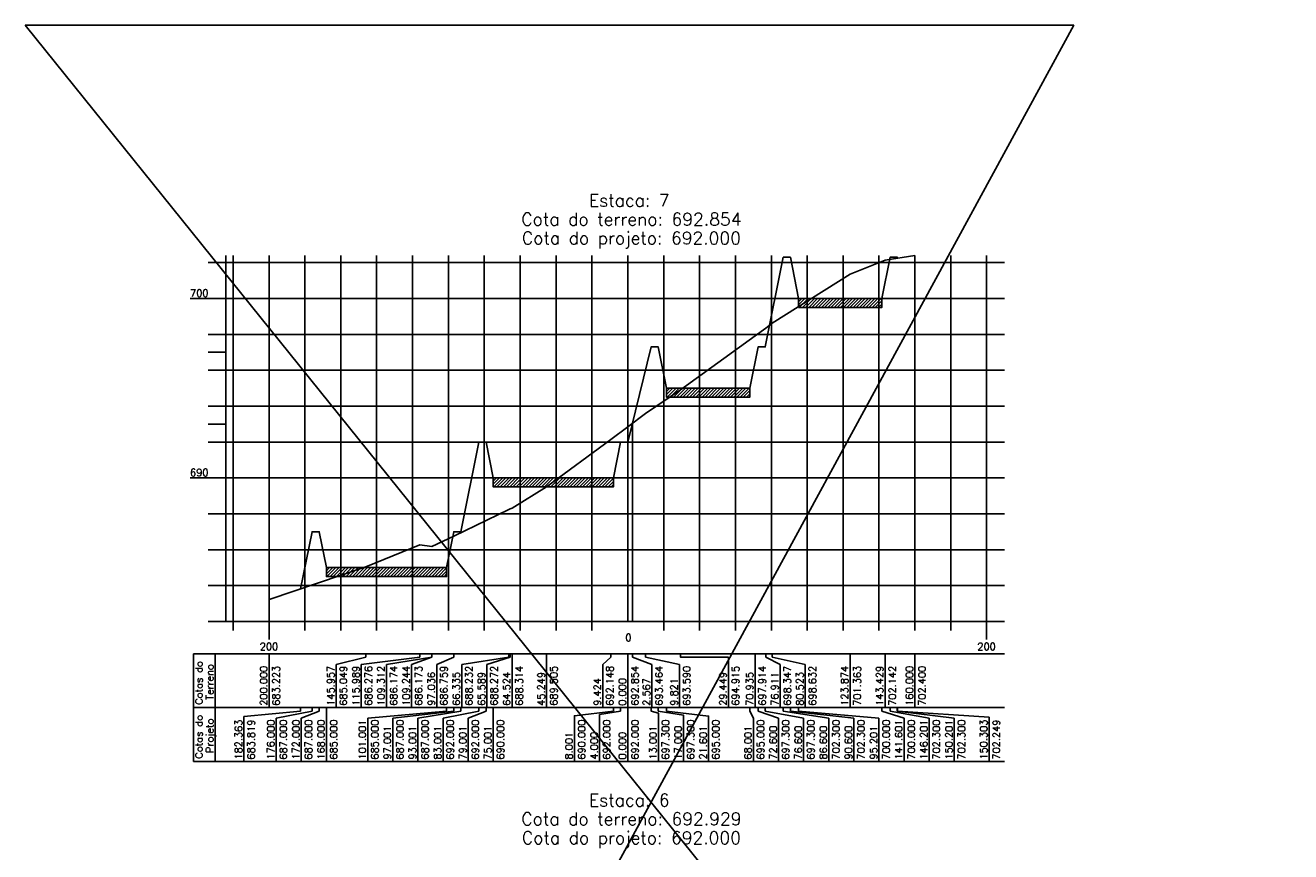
# Model space of a CAD drawing. Header units: inches. Extents: x 380 to 1905, y 508 to 2199.
# Tile 2 of 11: x 885 to 1237, y 741 to 972. Entities that reach past the tile are written whole.
import ezdxf

# ---------------------------------------------------------------- set-up
doc = ezdxf.new("R2010")
doc.units = ezdxf.units.IN
doc.header["$MEASUREMENT"] = 0
doc.linetypes.add('CONTINUO', pattern=[0])
for name, color, linetype in [('PROJETO', 104, 'Continuous'), ('SELO', 11, 'Continuous'), ('TERRENO', 22, 'Continuous'), ('TG', 7, 'CONTINUO')]:
    doc.layers.add(name, color=color, linetype=linetype)
doc.styles.add('SIMPLEX', font='simplex', dxfattribs={"height": 0.2})

msp = doc.modelspace()

# ---------------------------------------------------------------- hatches: boundary and pattern name
at = {"layer": 'SELO'}
h = msp.add_hatch(dxfattribs=at)
h.set_pattern_fill('ANSI31', color=256, scale=5, style=0)
h.set_pattern_definition([(45, (-1714.893, 799.24534), (-0.44194174, 0.44194174), [])])
h.paths.add_polyline_path([(1100.12, 895.44), (1123.32, 895.44), (1123.32, 892.94), (1100.12, 892.94)])
h = msp.add_hatch(dxfattribs=at)
h.set_pattern_fill('ANSI31', color=256, scale=5, style=0)
h.set_pattern_definition([(45, (-1751.693, 774.24534), (-0.44194174, 0.44194174), [])])
h.paths.add_polyline_path([(1063.32, 870.44), (1086.52, 870.44), (1086.52, 867.94), (1063.32, 867.94)])
h = msp.add_hatch(dxfattribs=at)
h.set_pattern_fill('ANSI31', color=256, scale=5, style=0)
h.set_pattern_definition([(45, (-1799.9935, 749.24534), (-0.44194174, 0.44194174), [])])
h.paths.add_polyline_path([(1015.02, 845.44), (1048.52, 845.44), (1048.52, 842.95), (1015.02, 842.94)])
h = msp.add_hatch(dxfattribs=at)
h.set_pattern_fill('ANSI31', color=256, scale=5, style=0)
h.set_pattern_definition([(45, (-1846.4935, 724.24534), (-0.44194174, 0.44194174), [])])
h.paths.add_polyline_path([(968.52, 820.44), (1002.02, 820.44), (1002.02, 817.95), (968.52, 817.94)])

# ---------------------------------------------------------------- linework, layer by layer
at = {"color": 1}
msp.add_lwpolyline([(884.6, 971.57), (1237.26, 533.66), (924.91, 508.49), (1176.81, 971.57)], close=True, dxfattribs=at)
msp.add_lwpolyline([(1053.8, 860.67), (1053.8, 805.44)], dxfattribs=at)
at = {"layer": 'PROJETO', "flags": 128}
msp.add_lwpolyline([(961.33, 814.54), (964.52, 830.44), (964.52, 830.44), (966.52, 830.44), (968.52, 820.44), (1002.02, 820.44), (1004.02, 830.44), (1006.02, 830.44), (1011.02, 855.44), (1013.02, 855.44), (1015.02, 845.44), (1048.52, 845.44), (1050.52, 855.44), (1052.52, 855.44), (1052.52, 855.44), (1052.52, 855.44), (1059.02, 881.94), (1061.02, 881.94), (1063.32, 870.44), (1086.52, 870.44), (1088.82, 881.94), (1090.82, 881.94), (1095.82, 906.94), (1097.82, 906.94), (1100.12, 895.44), (1123.32, 895.44), (1125.62, 906.94), (1127.62, 906.94), (1127.62, 906.94), (1127.67, 906.69)], dxfattribs=at)
at = {"layer": 'SELO'}
for points in [[(1100.12, 895.44), (1123.32, 895.44), (1123.32, 892.94), (1100.12, 892.94)], [(1063.32, 870.44), (1086.52, 870.44), (1086.52, 867.94), (1063.32, 867.94)], [(1015.02, 845.44), (1048.52, 845.44), (1048.52, 842.95), (1015.02, 842.94)], [(968.52, 820.44), (1002.02, 820.44), (1002.02, 817.95), (968.52, 817.94)]]:
    msp.add_lwpolyline(points, close=True, dxfattribs=at)
at = {"layer": 'TERRENO', "flags": 128}
msp.add_lwpolyline([(952.52, 811.56), (979.54, 820.69), (994.52, 826.82), (997.86, 826.31), (997.89, 826.31), (1004, 829.24), (1019.35, 836.6), (1019.72, 836.8), (1020.25, 837.01), (1029.89, 842.97), (1047.8, 856.18), (1052.52, 859.71), (1057.43, 863.39), (1067.24, 870.02), (1087.98, 885.01), (1090.97, 887.18), (1092.78, 888.6), (1114.45, 902.26), (1124.23, 906.15), (1132.52, 907.44)], dxfattribs=at)
at = {"layer": 'TG', "color": 4, "linetype": 'CONTINUO', "flags": 128}
for points in [[(940.52, 805.44), (940.52, 907.44)], [(1052.52, 805.44), (1052.52, 907.44)], [(935.52, 905.44), (940.52, 905.44)], [(930.52, 895.44), (940.52, 895.44)], [(935.52, 885.44), (940.52, 885.44)], [(935.52, 880.44), (940.52, 880.44)], [(935.52, 875.44), (940.52, 875.44)], [(935.52, 865.44), (940.52, 865.44)], [(935.52, 855.44), (940.52, 855.44)], [(930.52, 845.44), (940.52, 845.44)], [(935.52, 835.44), (940.52, 835.44)], [(935.52, 825.44), (940.52, 825.44)], [(935.52, 815.44), (940.52, 815.44)], [(935.52, 805.44), (940.52, 805.44)], [(940.52, 805.44), (1157.52, 805.44)], [(942.52, 802.94), (942.52, 805.44)], [(952.52, 800.44), (952.52, 805.44)], [(962.52, 802.94), (962.52, 805.44)], [(972.52, 802.94), (972.52, 805.44)], [(982.52, 802.94), (982.52, 805.44)], [(992.52, 802.94), (992.52, 805.44)], [(1002.52, 802.94), (1002.52, 805.44)], [(1012.52, 802.94), (1012.52, 805.44)], [(1022.52, 802.94), (1022.52, 805.44)], [(1032.52, 802.94), (1032.52, 805.44)], [(1042.52, 802.94), (1042.52, 805.44)], [(1062.52, 802.94), (1062.52, 805.44)], [(1072.52, 802.94), (1072.52, 805.44)], [(1082.52, 802.94), (1082.52, 805.44)], [(1092.52, 802.94), (1092.52, 805.44)], [(1102.52, 802.94), (1102.52, 805.44)], [(1112.52, 802.94), (1112.52, 805.44)], [(1122.52, 802.94), (1122.52, 805.44)], [(1132.52, 802.94), (1132.52, 805.44)], [(1142.52, 802.94), (1142.52, 805.44)], [(1152.52, 800.44), (1152.52, 805.44)]]:
    msp.add_lwpolyline(points, dxfattribs=at)
at = {"layer": 'TG', "color": 7, "linetype": 'CONTINUO', "flags": 128}
for points in [[(942.52, 805.44), (942.52, 907.44)], [(952.52, 805.44), (952.52, 907.44)], [(962.52, 805.44), (962.52, 907.44)], [(972.52, 805.44), (972.52, 907.44)], [(982.52, 805.44), (982.52, 907.44)], [(992.52, 805.44), (992.52, 907.44)], [(1002.52, 805.44), (1002.52, 907.44)], [(1012.52, 805.44), (1012.52, 907.44)], [(1022.52, 805.44), (1022.52, 907.44)], [(1032.52, 805.44), (1032.52, 907.44)], [(1042.52, 805.44), (1042.52, 907.44)], [(1062.52, 805.44), (1062.52, 907.44)], [(1072.52, 805.44), (1072.52, 907.44)], [(1082.52, 805.44), (1082.52, 907.44)], [(1092.52, 805.44), (1092.52, 907.44)], [(1102.52, 805.44), (1102.52, 907.44)], [(1112.52, 805.44), (1112.52, 907.44)], [(1122.52, 805.44), (1122.52, 907.44)], [(1132.52, 805.44), (1132.52, 907.44)], [(1142.52, 805.44), (1142.52, 907.44)], [(1152.52, 805.44), (1152.52, 907.44)], [(940.52, 905.44), (1157.52, 905.44)], [(940.52, 895.44), (1157.52, 895.44)], [(940.52, 885.44), (1157.52, 885.44)], [(940.52, 875.44), (1157.52, 875.44)], [(940.52, 865.44), (1157.52, 865.44)], [(940.52, 855.44), (1157.52, 855.44)], [(940.52, 845.44), (1157.52, 845.44)], [(940.52, 835.44), (1157.52, 835.44)], [(940.52, 825.44), (1157.52, 825.44)], [(940.52, 815.44), (1157.52, 815.44)], [(931.52, 796.44), (1157.52, 796.44)], [(931.52, 796.44), (931.52, 781.44)], [(937.52, 796.44), (937.52, 781.44)], [(952.52, 796.44), (952.52, 781.44)], [(979.54, 795.44), (971.25, 793.44)], [(994.52, 795.44), (978.25, 793.44)], [(979.54, 796.44), (979.54, 795.44)], [(997.86, 795.44), (985.25, 793.44)], [(997.89, 795.44), (992.25, 793.44)], [(994.52, 796.44), (994.52, 795.44)], [(997.86, 796.44), (997.86, 795.44)], [(997.89, 796.44), (997.89, 795.44)], [(1004, 795.44), (999.25, 793.44)], [(1004, 796.44), (1004, 795.44)], [(1019.35, 795.44), (1006.25, 793.44)], [(1019.72, 795.44), (1013.25, 793.44)], [(1019.35, 796.44), (1019.35, 795.44)], [(1019.72, 796.44), (1019.72, 795.44)], [(1020.25, 796.44), (1020.25, 781.44)], [(1029.89, 796.44), (1029.89, 781.44)], [(1047.8, 795.44), (1045.52, 793.44)], [(1047.8, 796.44), (1047.8, 795.44)], [(1052.52, 796.44), (1052.52, 781.44)], [(1053.8, 796.44), (1053.8, 795.44)], [(1059.21, 793.44), (1053.8, 795.44)], [(1057.43, 796.44), (1057.43, 795.44)], [(1057.43, 795.44), (1066.92, 793.44)], [(1067.24, 796.44), (1067.24, 795.44), (1080.55, 795.44)], [(1080.55, 795.44), (1080.55, 781.44)], [(1087.98, 796.44), (1087.98, 781.44)], [(1090.97, 796.44), (1090.97, 795.44)], [(1090.97, 795.44), (1094.98, 793.44)], [(1092.78, 796.44), (1092.78, 795.44)], [(1092.78, 795.44), (1101.98, 793.44)], [(1114.45, 796.44), (1114.45, 781.44)], [(1124.23, 796.44), (1124.23, 781.44)], [(1132.52, 796.44), (1132.52, 781.44)], [(971.25, 793.44), (971.25, 781.44)], [(978.25, 793.44), (978.25, 781.44)], [(985.25, 793.44), (985.25, 781.44)], [(992.25, 793.44), (992.25, 781.44)], [(999.25, 793.44), (999.25, 781.44)], [(1006.25, 793.44), (1006.25, 781.44)], [(1013.25, 793.44), (1013.25, 781.44)], [(1045.52, 793.44), (1045.52, 781.44)], [(1059.21, 793.44), (1059.21, 781.44)], [(1066.92, 793.44), (1066.92, 781.44)], [(1094.98, 793.44), (1094.98, 781.44)], [(1101.98, 793.44), (1101.98, 781.44)], [(931.52, 781.44), (1157.52, 781.44)], [(931.52, 781.44), (931.52, 766.44)], [(937.52, 781.44), (937.52, 766.44)], [(961.33, 780.44), (945.54, 778.92), (945.54, 766.44)], [(964.52, 780.44), (954.52, 778.44)], [(961.33, 781.44), (961.33, 780.44)], [(966.52, 780.44), (961.52, 778.44)], [(964.52, 781.44), (964.52, 780.44)], [(964.52, 781.44), (964.52, 780.44)], [(966.52, 781.44), (966.52, 780.44)], [(968.52, 781.44), (968.52, 766.44)], [(1002.02, 780.44), (980.02, 778.44)], [(1004.02, 780.44), (987.02, 778.44)], [(1006.02, 780.44), (994.02, 778.44)], [(1011.02, 780.44), (1001.02, 778.44)], [(1002.02, 781.44), (1002.02, 780.44)], [(1004.02, 781.44), (1004.02, 780.44)], [(1006.02, 781.44), (1006.02, 780.44)], [(1013.02, 780.44), (1008.02, 778.44)], [(1011.02, 781.44), (1011.02, 780.44)], [(1013.02, 781.44), (1013.02, 780.44)], [(1015.02, 781.44), (1015.02, 766.44)], [(1048.52, 780.44), (1037.64, 779.16), (1037.64, 766.44)], [(1050.52, 780.44), (1044.64, 779.46), (1044.64, 766.44)], [(1048.52, 781.44), (1048.52, 780.44)], [(1050.52, 781.44), (1050.52, 780.44)], [(1052.52, 781.44), (1052.52, 766.44)], [(1052.52, 781.44), (1052.52, 780.44)], [(1052.52, 781.44), (1052.52, 780.44)], [(1059.02, 781.44), (1059.02, 780.44)], [(1059.02, 780.44), (1061.03, 779.9), (1061.03, 766.44)], [(1061.02, 781.44), (1061.02, 780.44)], [(1061.02, 780.44), (1068.03, 779.32), (1068.03, 766.44)], [(1063.32, 781.44), (1063.32, 780.44)], [(1063.32, 780.44), (1075.03, 779.08), (1075.03, 766.44)], [(1086.52, 781.44), (1086.52, 780.44)], [(1086.52, 780.44), (1087.52, 778.44)], [(1088.82, 781.44), (1088.82, 780.44)], [(1088.82, 780.44), (1094.52, 778.44)], [(1090.82, 781.44), (1090.82, 780.44)], [(1090.82, 780.44), (1101.52, 778.44)], [(1095.82, 781.44), (1095.82, 780.44)], [(1095.82, 780.44), (1108.52, 778.44)], [(1097.82, 781.44), (1097.82, 780.44)], [(1097.82, 780.44), (1115.52, 778.44)], [(1100.12, 781.44), (1100.12, 780.44)], [(1100.12, 780.44), (1122.52, 778.44)], [(1123.32, 781.44), (1123.32, 780.44)], [(1123.32, 780.44), (1129.52, 778.44)], [(1125.62, 781.44), (1125.62, 780.44)], [(1125.62, 780.44), (1136.52, 778.44)], [(1127.62, 781.44), (1127.62, 780.44)], [(1127.62, 781.44), (1127.62, 780.44)], [(1127.62, 780.44), (1143.52, 778.44)], [(1127.67, 781.44), (1127.67, 780.44)], [(1127.67, 780.44), (1153.22, 778.73), (1153.22, 766.44)], [(954.52, 778.44), (954.52, 766.44)], [(961.52, 778.44), (961.52, 766.44)], [(980.02, 778.44), (980.02, 766.44)], [(987.02, 778.44), (987.02, 766.44)], [(994.02, 778.44), (994.02, 766.44)], [(1001.02, 778.44), (1001.02, 766.44)], [(1008.02, 778.44), (1008.02, 766.44)], [(1087.52, 778.44), (1087.52, 766.44)], [(1094.52, 778.44), (1094.52, 766.44)], [(1101.52, 778.44), (1101.52, 766.44)], [(1108.52, 778.44), (1108.52, 766.44)], [(1115.52, 778.44), (1115.52, 766.44)], [(1122.52, 778.44), (1122.52, 766.44)], [(1129.52, 778.44), (1129.52, 766.44)], [(1136.52, 778.44), (1136.52, 766.44)], [(1143.52, 778.44), (1143.52, 766.44)], [(931.52, 766.44), (1157.52, 766.44)]]:
    msp.add_lwpolyline(points, dxfattribs=at)
at = {"layer": 'TG', "color": 6, "linetype": 'CONTINUO', "flags": 128}
msp.add_lwpolyline([(935.52, 860.44), (940.52, 860.44)], dxfattribs=at)

# ---------------------------------------------------------------- texts
at = {"layer": 'TG', "color": 4, "style": 'SIMPLEX'}
for s, p in [('Estaca: 7', (1041.67, 921.04)), ('Cota do terreno: 692.854', (1022.85, 915.79)), ('Cota do projeto: 692.000', (1023, 910.54)), ('Estaca: 6', (1041.67, 753.9)), ('Cota do terreno: 692.929', (1022.85, 748.65)), ('Cota do projeto: 692.000', (1023, 743.4))]:
    msp.add_text(s, height=3.5, dxfattribs=at).set_placement(p)
at = {"layer": 'TG', "color": 2, "style": 'SIMPLEX'}
for s, p in [('700', (930.52, 895.94)), ('690', (930.52, 845.94)), ('0', (1051.85, 799.94)), ('200', (949.94, 797.44)), ('200', (1149.94, 797.44))]:
    msp.add_text(s, height=2, dxfattribs=at).set_placement(p)
for s, p in [('Terreno', (937.02, 783.6)), ('Cotas do', (934.02, 782.21)), ('200.000', (952.02, 781.94)), ('683.223', (955.52, 781.94)), ('145.957', (970.75, 781.94)), ('685.049', (974.25, 781.94)), ('115.989', (977.75, 781.94)), ('686.276', (981.25, 781.94)), ('109.312', (984.75, 781.94)), ('686.174', (988.25, 781.94)), ('109.244', (991.75, 781.94)), ('686.173', (995.25, 781.94)), ('97.036', (998.75, 781.94)), ('686.759', (1002.25, 781.94)), ('66.335', (1005.75, 781.94)), ('688.232', (1009.25, 781.94)), ('65.589', (1012.75, 781.94)), ('688.272', (1016.25, 781.94)), ('64.524', (1019.75, 781.94)), ('688.314', (1023.25, 781.94)), ('45.249', (1029.39, 781.94)), ('689.505', (1032.89, 781.94)), ('692.148', (1048.52, 781.94)), ('692.854', (1055.52, 781.94)), ('693.464', (1062.21, 781.94)), ('693.590', (1069.92, 781.94)), ('29.449', (1080.05, 781.94)), ('694.915', (1083.55, 781.94)), ('70.935', (1087.48, 781.94)), ('697.914', (1090.98, 781.94)), ('76.911', (1094.48, 781.94)), ('698.347', (1097.98, 781.94)), ('80.523', (1101.48, 781.94)), ('698.632', (1104.98, 781.94)), ('123.874', (1113.95, 781.94)), ('701.363', (1117.45, 781.94)), ('143.429', (1123.73, 781.94)), ('702.142', (1127.23, 781.94)), ('160.000', (1132.02, 781.94)), ('702.400', (1135.52, 781.94)), ('9.424', (1045.02, 781.94)), ('0.000', (1052.02, 781.94)), ('2.567', (1058.71, 781.94)), ('9.821', (1066.42, 781.94)), ('Cotas do', (934.02, 767.21)), ('Projeto', (937.02, 768.79)), ('182.363', (945.04, 766.94)), ('683.819', (948.54, 766.94)), ('176.000', (954.02, 766.94)), ('687.000', (957.52, 766.94)), ('172.000', (961.02, 766.94)), ('687.000', (964.52, 766.94)), ('168.000', (968.02, 766.94)), ('685.000', (971.52, 766.94)), ('101.001', (979.52, 766.94)), ('685.000', (983.02, 766.94)), ('687.000', (990.02, 766.94)), ('687.000', (997.02, 766.94)), ('692.000', (1004.02, 766.94)), ('692.000', (1011.02, 766.94)), ('690.000', (1018.02, 766.94)), ('690.000', (1040.64, 766.94)), ('692.000', (1047.64, 766.94)), ('692.000', (1055.52, 766.94)), ('697.300', (1064.03, 766.94)), ('697.300', (1071.03, 766.94)), ('695.000', (1078.03, 766.94)), ('695.000', (1090.52, 766.94)), ('697.300', (1097.52, 766.94)), ('697.300', (1104.52, 766.94)), ('702.300', (1111.52, 766.94)), ('702.300', (1118.52, 766.94)), ('700.000', (1125.52, 766.94)), ('141.601', (1129.02, 766.94)), ('700.000', (1132.52, 766.94)), ('146.201', (1136.02, 766.94)), ('702.300', (1139.52, 766.94)), ('150.201', (1143.02, 766.94)), ('702.300', (1146.52, 766.94)), ('150.303', (1152.72, 766.94)), ('702.249', (1156.22, 766.94)), ('97.001', (986.52, 766.94)), ('93.001', (993.52, 766.94)), ('83.001', (1000.52, 766.94)), ('79.001', (1007.52, 766.94)), ('75.001', (1014.52, 766.94)), ('8.001', (1037.14, 766.94)), ('4.000', (1044.14, 766.94)), ('0.000', (1052.02, 766.94)), ('13.001', (1060.53, 766.94)), ('17.000', (1067.53, 766.94)), ('21.601', (1074.53, 766.94)), ('68.001', (1087.02, 766.94)), ('72.600', (1094.02, 766.94)), ('76.600', (1101.02, 766.94)), ('86.600', (1108.02, 766.94)), ('90.600', (1115.02, 766.94)), ('95.201', (1122.02, 766.94))]:
    msp.add_text(s, height=2, rotation=90, dxfattribs=at).set_placement(p)

doc.saveas('drawing.dxf')
